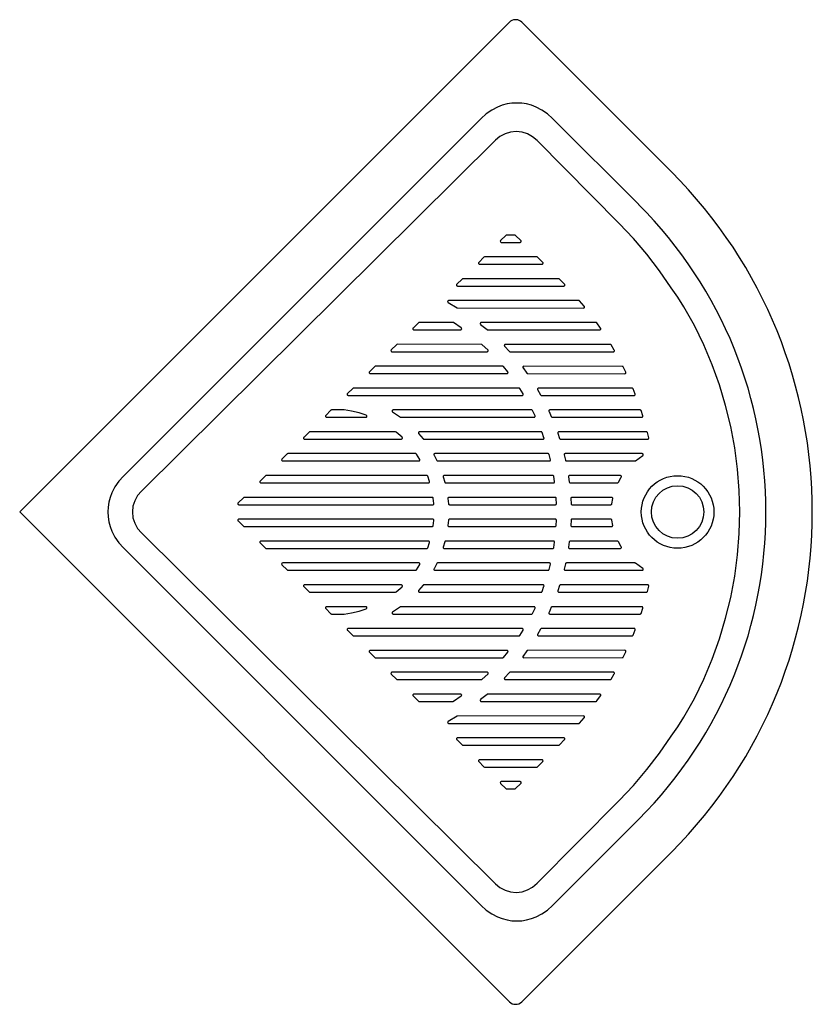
# Model space of a CAD drawing. Header units: millimetres. Extents: x 0 to 0.91, y -0.56 to 0.56.
import ezdxf

# ---------------------------------------------------------------- set-up
doc = ezdxf.new("R2010")
doc.units = ezdxf.units.MM
doc.layers.add('BLOCKS', color=3, linetype='Continuous')

msp = doc.modelspace()

# ---------------------------------------------------------------- linework, layer by layer
at = {"layer": 'BLOCKS', "linetype": 'Continuous'}
for p, q in [((0.56, 0.56), (0, 0)), ((0.5741, 0.56), (0.5754, 0.5588)), ((0.5754, 0.5588), (0.7452, 0.3889)), ((0.5275, 0.4498), (0.1187, 0.041)), ((0.7078, 0.3514), (0.6094, 0.4498)), ((0.5439, 0.425), (0.1391, 0.0239)), ((0.6856, 0.3299), (0.5917, 0.4246)), ((0, 0), (0.56, -0.56)), ((0.1391, -0.0239), (0.5439, -0.425)), ((0.1187, -0.041), (0.5275, -0.4498)), ((0.5917, -0.4246), (0.6856, -0.3299)), ((0.6094, -0.4498), (0.7078, -0.3514)), ((0.7452, -0.3889), (0.5754, -0.5588)), ((0.5741, -0.56), (0.5754, -0.5588))]:
    msp.add_line(p, q, dxfattribs=at)
at = {"layer": 'BLOCKS'}
for p, q in [((0.4999, -0.2587), (0.4996, -0.259)), ((0.5003, -0.2584), (0.4999, -0.2587)), ((0.5007, -0.2583), (0.5003, -0.2584)), ((0.6222, -0.2583), (0.5007, -0.2583)), ((0.6226, -0.2584), (0.6222, -0.2583)), ((0.6229, -0.2585), (0.6226, -0.2584)), ((0.6231, -0.2587), (0.6229, -0.2585)), ((0.6233, -0.259), (0.6231, -0.2587)), ((0.4996, -0.259), (0.4995, -0.2595)), ((0.4995, -0.2595), (0.4996, -0.26)), ((0.4996, -0.26), (0.4999, -0.2603)), ((0.4999, -0.2603), (0.5059, -0.2663)), ((0.5059, -0.2663), (0.5063, -0.2666)), ((0.5063, -0.2666), (0.5067, -0.2667)), ((0.5067, -0.2667), (0.6162, -0.2667)), ((0.6162, -0.2667), (0.6167, -0.2666)), ((0.6167, -0.2666), (0.6171, -0.2663)), ((0.6171, -0.2663), (0.6231, -0.2603)), ((0.6231, -0.2603), (0.6233, -0.2601)), ((0.6234, -0.2594), (0.6233, -0.259)), ((0.6233, -0.2601), (0.6234, -0.2597)), ((0.6234, -0.2597), (0.6234, -0.2594))]:
    msp.add_line(p, q, dxfattribs=at)
at = {"layer": 'BLOCKS', "linetype": 'Continuous', "flags": 128}
for points in [[(0.5741, 0.56), (0.5728, 0.5611), (0.5713, 0.562), (0.5697, 0.5626), (0.5679, 0.5629), (0.5662, 0.5629), (0.5645, 0.5626), (0.5628, 0.562), (0.5613, 0.5611), (0.56, 0.56)], [(0.6094, 0.4498), (0.6036, 0.4551), (0.5972, 0.4595), (0.5905, 0.463), (0.5851, 0.465), (0.5796, 0.4665), (0.574, 0.4673), (0.5685, 0.4676), (0.5629, 0.4673), (0.5573, 0.4665), (0.5518, 0.465), (0.5464, 0.463), (0.5397, 0.4595), (0.5333, 0.4551), (0.5275, 0.4498)], [(0.5917, 0.4246), (0.5865, 0.4289), (0.5807, 0.4322), (0.5744, 0.4342), (0.5678, 0.4349), (0.5613, 0.4343), (0.555, 0.4324), (0.5491, 0.4293), (0.5439, 0.425)], [(0.745, 0.2564), (0.7315, 0.2759), (0.7171, 0.2946), (0.7018, 0.3127), (0.6856, 0.3299)], [(0.7596, 0.2347), (0.7524, 0.2457), (0.745, 0.2564)], [(0.8235, 0), (0.8228, 0.0246), (0.8209, 0.0491), (0.8176, 0.0735), (0.8131, 0.0977), (0.8072, 0.1216), (0.8001, 0.1452), (0.7918, 0.1684), (0.7823, 0.1911), (0.7715, 0.2132), (0.7596, 0.2347)], [(0.1187, 0.041), (0.1134, 0.0351), (0.1089, 0.0288), (0.1054, 0.022), (0.1034, 0.0167), (0.102, 0.0112), (0.1011, 0.0056), (0.1008, 0), (0.1011, -0.0056), (0.102, -0.0112), (0.1034, -0.0167), (0.1054, -0.022), (0.1089, -0.0288), (0.1134, -0.0351), (0.1187, -0.041)], [(0.1391, 0.0239), (0.1347, 0.0187), (0.1315, 0.0129), (0.1295, 0.0065), (0.1289, 0), (0.1295, -0.0065), (0.1315, -0.0129), (0.1347, -0.0187), (0.1391, -0.0239)], [(0.7596, -0.2347), (0.7715, -0.2132), (0.7823, -0.1911), (0.7918, -0.1684), (0.8001, -0.1452), (0.8072, -0.1216), (0.8131, -0.0977), (0.8176, -0.0735), (0.8209, -0.0491), (0.8228, -0.0246), (0.8235, 0)], [(0.745, -0.2564), (0.7524, -0.2457), (0.7596, -0.2347)], [(0.6856, -0.3299), (0.7018, -0.3127), (0.7171, -0.2946), (0.7315, -0.2759), (0.745, -0.2564)], [(0.5439, -0.425), (0.5491, -0.4293), (0.555, -0.4324), (0.5613, -0.4343), (0.5678, -0.4349), (0.5744, -0.4342), (0.5807, -0.4322), (0.5865, -0.4289), (0.5917, -0.4246)], [(0.5275, -0.4498), (0.5333, -0.4551), (0.5397, -0.4595), (0.5464, -0.463), (0.5518, -0.465), (0.5573, -0.4665), (0.5629, -0.4673), (0.5685, -0.4676), (0.574, -0.4673), (0.5796, -0.4665), (0.5851, -0.465), (0.5905, -0.463), (0.5972, -0.4595), (0.6036, -0.4551), (0.6094, -0.4498)], [(0.56, -0.56), (0.5615, -0.5612), (0.5632, -0.5622), (0.5651, -0.5627), (0.5671, -0.5629), (0.569, -0.5627), (0.5709, -0.5622), (0.5726, -0.5612), (0.5741, -0.56)]]:
    msp.add_lwpolyline(points, dxfattribs=at)
at = {"layer": 'BLOCKS'}
for points in [[(0.5671, 0.3163), (0.5667, 0.3166), (0.5662, 0.3167), (0.5567, 0.3167), (0.5563, 0.3166), (0.5559, 0.3163), (0.5499, 0.3103), (0.5496, 0.31), (0.5495, 0.3095), (0.5496, 0.309), (0.5499, 0.3087), (0.5503, 0.3084), (0.5507, 0.3083), (0.5722, 0.3083), (0.5726, 0.3084), (0.5729, 0.3085), (0.5731, 0.3087), (0.5733, 0.309), (0.5734, 0.3094), (0.5734, 0.3097), (0.5733, 0.3101), (0.5731, 0.3103)], [(0.5921, 0.2913), (0.5917, 0.2916), (0.5912, 0.2917), (0.5317, 0.2917), (0.5313, 0.2916), (0.5309, 0.2913), (0.5249, 0.2853), (0.5246, 0.285), (0.5245, 0.2845), (0.5246, 0.284), (0.5249, 0.2837), (0.5253, 0.2834), (0.5257, 0.2833), (0.5972, 0.2833), (0.5976, 0.2834), (0.5979, 0.2835), (0.5981, 0.2837), (0.5983, 0.284), (0.5984, 0.2844), (0.5984, 0.2847), (0.5983, 0.2851), (0.5981, 0.2853)], [(0.6171, 0.2663), (0.6167, 0.2666), (0.6162, 0.2667), (0.5067, 0.2667), (0.5063, 0.2666), (0.5059, 0.2663), (0.4999, 0.2603), (0.4996, 0.26), (0.4995, 0.2595), (0.4996, 0.259), (0.4999, 0.2587), (0.5003, 0.2584), (0.5007, 0.2583), (0.6222, 0.2583), (0.6226, 0.2584), (0.6229, 0.2585), (0.6231, 0.2587), (0.6233, 0.259), (0.6234, 0.2594), (0.6234, 0.2597), (0.6233, 0.2601), (0.6231, 0.2603)], [(0.6403, 0.2413), (0.6401, 0.2415), (0.6399, 0.2417), (0.6397, 0.2417), (0.6394, 0.2418), (0.4905, 0.2417), (0.4901, 0.2416), (0.4897, 0.2414), (0.4894, 0.241), (0.4893, 0.2405), (0.4894, 0.2402), (0.4895, 0.2399), (0.4897, 0.2396), (0.4899, 0.2395), (0.5001, 0.2335), (0.5004, 0.2333), (0.5008, 0.2333), (0.6446, 0.2332), (0.6449, 0.2333), (0.6452, 0.2334), (0.6455, 0.2336), (0.6457, 0.2339), (0.6458, 0.2342), (0.6458, 0.2346), (0.6457, 0.2349), (0.6455, 0.2352)], [(0.4959, 0.2165), (0.4956, 0.2166), (0.4953, 0.2167), (0.4567, 0.2167), (0.4563, 0.2166), (0.4559, 0.2163), (0.4499, 0.2103), (0.4496, 0.21), (0.4495, 0.2095), (0.4496, 0.209), (0.4499, 0.2086), (0.4503, 0.2084), (0.4507, 0.2083), (0.5042, 0.2083), (0.5046, 0.2083), (0.5049, 0.2085), (0.5052, 0.2088), (0.5053, 0.2091), (0.5054, 0.2095), (0.5053, 0.2099), (0.5052, 0.2102), (0.5049, 0.2104)], [(0.66, 0.2161), (0.6598, 0.2163), (0.6596, 0.2165), (0.6593, 0.2166), (0.659, 0.2166), (0.5279, 0.2167), (0.5274, 0.2166), (0.527, 0.2163), (0.5268, 0.2159), (0.5267, 0.2155), (0.5267, 0.2152), (0.5268, 0.2149), (0.5269, 0.2147), (0.5271, 0.2145), (0.5344, 0.2085), (0.5347, 0.2083), (0.5352, 0.2083), (0.6632, 0.2082), (0.6636, 0.2082), (0.6639, 0.2084), (0.6641, 0.2086), (0.6643, 0.2088), (0.6644, 0.2091), (0.6644, 0.2095), (0.6644, 0.2098), (0.6642, 0.2101)], [(0.5288, 0.1913), (0.5284, 0.1916), (0.528, 0.1916), (0.4317, 0.1917), (0.4313, 0.1916), (0.4309, 0.1913), (0.4249, 0.1853), (0.4246, 0.185), (0.4245, 0.1845), (0.4246, 0.184), (0.4249, 0.1836), (0.4253, 0.1834), (0.4257, 0.1833), (0.5344, 0.1832), (0.5348, 0.1833), (0.5351, 0.1834), (0.5354, 0.1837), (0.5356, 0.184), (0.5356, 0.1843), (0.5356, 0.1847), (0.5355, 0.185), (0.5353, 0.1853)], [(0.6764, 0.191), (0.6762, 0.1912), (0.6759, 0.1914), (0.6757, 0.1915), (0.6754, 0.1916), (0.5553, 0.1916), (0.5548, 0.1915), (0.5544, 0.1913), (0.5542, 0.1909), (0.5541, 0.1904), (0.5542, 0.19), (0.5544, 0.1896), (0.56, 0.1836), (0.5602, 0.1835), (0.5604, 0.1833), (0.5606, 0.1832), (0.5609, 0.1832), (0.6789, 0.1832), (0.6792, 0.1832), (0.6795, 0.1833), (0.6797, 0.1835), (0.6799, 0.1838), (0.6801, 0.184), (0.6801, 0.1844), (0.6801, 0.1847), (0.6799, 0.185)], [(0.5532, 0.1662), (0.553, 0.1664), (0.5527, 0.1665), (0.5525, 0.1666), (0.5522, 0.1666), (0.4067, 0.1667), (0.4063, 0.1666), (0.4059, 0.1663), (0.3999, 0.1603), (0.3996, 0.16), (0.3995, 0.1595), (0.3996, 0.159), (0.3999, 0.1586), (0.4003, 0.1584), (0.4007, 0.1583), (0.5572, 0.1582), (0.5575, 0.1583), (0.5578, 0.1584), (0.5581, 0.1586), (0.5582, 0.1589), (0.5583, 0.1592), (0.5584, 0.1595), (0.5583, 0.1599), (0.5581, 0.1602)], [(0.6901, 0.1659), (0.6899, 0.1662), (0.6896, 0.1664), (0.6893, 0.1665), (0.689, 0.1665), (0.5765, 0.1666), (0.5761, 0.1665), (0.5757, 0.1663), (0.5754, 0.1659), (0.5753, 0.1654), (0.5754, 0.165), (0.5756, 0.1647), (0.5799, 0.1587), (0.5801, 0.1585), (0.5804, 0.1583), (0.5806, 0.1582), (0.5809, 0.1582), (0.692, 0.1581), (0.6923, 0.1582), (0.6925, 0.1583), (0.6928, 0.1585), (0.693, 0.1587), (0.6931, 0.159), (0.6932, 0.1593), (0.6931, 0.1596), (0.693, 0.1599)], [(0.5718, 0.1412), (0.5716, 0.1414), (0.5714, 0.1416), (0.5711, 0.1417), (0.5708, 0.1417), (0.3817, 0.1417), (0.3813, 0.1416), (0.3809, 0.1413), (0.3749, 0.1353), (0.3746, 0.135), (0.3745, 0.1345), (0.3746, 0.134), (0.3749, 0.1337), (0.3753, 0.1334), (0.3757, 0.1333), (0.5746, 0.1333), (0.5749, 0.1333), (0.5752, 0.1335), (0.5755, 0.1337), (0.5757, 0.1339), (0.5758, 0.1342), (0.5758, 0.1345), (0.5758, 0.1348), (0.5757, 0.1351)], [(0.7013, 0.141), (0.7012, 0.1413), (0.7009, 0.1415), (0.7006, 0.1416), (0.7002, 0.1417), (0.5932, 0.1417), (0.5927, 0.1416), (0.5924, 0.1413), (0.5921, 0.141), (0.592, 0.1405), (0.592, 0.1402), (0.5922, 0.1399), (0.5956, 0.1339), (0.5958, 0.1337), (0.5961, 0.1335), (0.5963, 0.1333), (0.5967, 0.1333), (0.7027, 0.1333), (0.7029, 0.1333), (0.7032, 0.1334), (0.7035, 0.1336), (0.7037, 0.1338), (0.7038, 0.1341), (0.7039, 0.1344), (0.7038, 0.1347), (0.7038, 0.1349)], [(0.3795, 0.1153), (0.3709, 0.1167), (0.3708, 0.1167), (0.3567, 0.1167), (0.3563, 0.1166), (0.3559, 0.1163), (0.3499, 0.1103), (0.3496, 0.11), (0.3495, 0.1095), (0.3496, 0.109), (0.3499, 0.1087), (0.3503, 0.1084), (0.3507, 0.1083), (0.3958, 0.1083), (0.3962, 0.1084), (0.3966, 0.1086), (0.3969, 0.1089), (0.397, 0.1093), (0.397, 0.1097), (0.3969, 0.1101), (0.3966, 0.1104), (0.3962, 0.1106), (0.388, 0.1133)], [(0.5863, 0.116), (0.5861, 0.1163), (0.5859, 0.1165), (0.5856, 0.1167), (0.5853, 0.1167), (0.427, 0.1167), (0.4265, 0.1166), (0.4262, 0.1163), (0.4259, 0.116), (0.4258, 0.1155), (0.4258, 0.1152), (0.426, 0.1149), (0.4261, 0.1147), (0.4264, 0.1145), (0.4353, 0.1085), (0.4356, 0.1084), (0.436, 0.1083), (0.5882, 0.1083), (0.5885, 0.1083), (0.5888, 0.1084), (0.589, 0.1086), (0.5892, 0.1089), (0.5893, 0.1091), (0.5894, 0.1094), (0.5894, 0.1097), (0.5893, 0.11)], [(0.7106, 0.1159), (0.7104, 0.1162), (0.7101, 0.1165), (0.7098, 0.1166), (0.7094, 0.1167), (0.6063, 0.1167), (0.6059, 0.1166), (0.6055, 0.1163), (0.6052, 0.116), (0.6051, 0.1155), (0.6052, 0.1152), (0.6053, 0.115), (0.6079, 0.109), (0.6081, 0.1087), (0.6084, 0.1085), (0.6087, 0.1084), (0.609, 0.1083), (0.7114, 0.1083), (0.7116, 0.1083), (0.7119, 0.1084), (0.7121, 0.1086), (0.7123, 0.1088), (0.7125, 0.109), (0.7125, 0.1093), (0.7126, 0.1096), (0.7125, 0.1099)], [(0.4303, 0.0914), (0.4299, 0.0916), (0.4295, 0.0917), (0.3317, 0.0917), (0.3313, 0.0916), (0.3309, 0.0913), (0.3249, 0.0853), (0.3246, 0.085), (0.3245, 0.0845), (0.3246, 0.084), (0.3249, 0.0837), (0.3253, 0.0834), (0.3257, 0.0833), (0.4364, 0.0833), (0.4367, 0.0834), (0.4371, 0.0835), (0.4373, 0.0837), (0.4375, 0.0841), (0.4376, 0.0844), (0.4376, 0.0848), (0.4374, 0.0851), (0.4372, 0.0854)], [(0.5974, 0.0909), (0.5972, 0.0912), (0.5969, 0.0915), (0.5966, 0.0916), (0.5962, 0.0917), (0.4571, 0.0917), (0.4566, 0.0916), (0.4562, 0.0913), (0.4559, 0.091), (0.4559, 0.0905), (0.4559, 0.0901), (0.4562, 0.0897), (0.4612, 0.0838), (0.4614, 0.0836), (0.4616, 0.0834), (0.4619, 0.0833), (0.4621, 0.0833), (0.5984, 0.0833), (0.5987, 0.0833), (0.599, 0.0834), (0.5992, 0.0836), (0.5994, 0.0838), (0.5995, 0.0841), (0.5996, 0.0843), (0.5996, 0.0846), (0.5995, 0.0849)], [(0.7178, 0.0908), (0.7176, 0.0912), (0.7174, 0.0914), (0.717, 0.0916), (0.7166, 0.0917), (0.6164, 0.0917), (0.616, 0.0916), (0.6156, 0.0913), (0.6153, 0.091), (0.6152, 0.0905), (0.6153, 0.0901), (0.6173, 0.0841), (0.6175, 0.0838), (0.6177, 0.0835), (0.6181, 0.0834), (0.6185, 0.0833), (0.7181, 0.0833), (0.7184, 0.0833), (0.7186, 0.0834), (0.7188, 0.0836), (0.719, 0.0838), (0.7192, 0.084), (0.7193, 0.0842), (0.7193, 0.0845), (0.7193, 0.0848)], [(0.4536, 0.0662), (0.4534, 0.0664), (0.4531, 0.0666), (0.4528, 0.0667), (0.4526, 0.0667), (0.3067, 0.0667), (0.3063, 0.0666), (0.3059, 0.0663), (0.2999, 0.0603), (0.2996, 0.06), (0.2995, 0.0595), (0.2996, 0.059), (0.2999, 0.0587), (0.3003, 0.0584), (0.3007, 0.0583), (0.4564, 0.0583), (0.4567, 0.0583), (0.457, 0.0585), (0.4572, 0.0587), (0.4574, 0.0589), (0.4575, 0.0592), (0.4576, 0.0595), (0.4575, 0.0598), (0.4574, 0.0601)], [(0.6054, 0.0658), (0.6052, 0.0662), (0.605, 0.0665), (0.6046, 0.0666), (0.6042, 0.0667), (0.4748, 0.0667), (0.4744, 0.0666), (0.474, 0.0663), (0.4737, 0.066), (0.4736, 0.0655), (0.4737, 0.0652), (0.4738, 0.0649), (0.4769, 0.059), (0.4771, 0.0587), (0.4773, 0.0585), (0.4776, 0.0583), (0.478, 0.0583), (0.6057, 0.0583), (0.606, 0.0583), (0.6063, 0.0584), (0.6065, 0.0586), (0.6067, 0.0588), (0.6068, 0.059), (0.6069, 0.0592), (0.6069, 0.0595), (0.6069, 0.0598)], [(0.7125, 0.0645), (0.7128, 0.0647), (0.713, 0.0651), (0.713, 0.0654), (0.713, 0.0658), (0.7128, 0.0662), (0.7126, 0.0665), (0.7122, 0.0666), (0.7118, 0.0667), (0.6238, 0.0667), (0.6234, 0.0666), (0.623, 0.0663), (0.6227, 0.066), (0.6226, 0.0655), (0.6227, 0.0652), (0.6241, 0.0592), (0.6242, 0.0589), (0.6245, 0.0586), (0.6248, 0.0584), (0.6252, 0.0583), (0.7034, 0.0583), (0.7038, 0.0584), (0.7042, 0.0586)], [(0.4666, 0.0409), (0.4664, 0.0412), (0.4662, 0.0415), (0.4658, 0.0416), (0.4655, 0.0417), (0.2817, 0.0417), (0.2813, 0.0416), (0.2809, 0.0413), (0.2749, 0.0353), (0.2746, 0.035), (0.2745, 0.0345), (0.2746, 0.034), (0.2749, 0.0337), (0.2753, 0.0334), (0.2757, 0.0333), (0.4675, 0.0333), (0.4678, 0.0333), (0.468, 0.0334), (0.4683, 0.0336), (0.4685, 0.0338), (0.4686, 0.034), (0.4687, 0.0343), (0.4687, 0.0346), (0.4687, 0.0349)], [(0.6107, 0.0407), (0.6106, 0.0411), (0.6103, 0.0414), (0.6099, 0.0416), (0.6095, 0.0417), (0.4855, 0.0417), (0.4851, 0.0416), (0.4847, 0.0413), (0.4844, 0.041), (0.4843, 0.0405), (0.4844, 0.0401), (0.4861, 0.0342), (0.4863, 0.0338), (0.4865, 0.0335), (0.4869, 0.0334), (0.4873, 0.0333), (0.6104, 0.0333), (0.6107, 0.0333), (0.6109, 0.0334), (0.6111, 0.0335), (0.6113, 0.0337), (0.6115, 0.0339), (0.6116, 0.0342), (0.6116, 0.0344), (0.6116, 0.0347)], [(0.6878, 0.0399), (0.688, 0.0402), (0.688, 0.0405), (0.688, 0.0408), (0.6879, 0.0411), (0.6877, 0.0413), (0.6874, 0.0415), (0.6871, 0.0417), (0.6868, 0.0417), (0.6287, 0.0417), (0.6283, 0.0416), (0.6279, 0.0413), (0.6276, 0.041), (0.6275, 0.0405), (0.6276, 0.0403), (0.6284, 0.0343), (0.6285, 0.0339), (0.6288, 0.0336), (0.6291, 0.0334), (0.6296, 0.0333), (0.6835, 0.0333), (0.6838, 0.0333), (0.6841, 0.0335), (0.6844, 0.0337), (0.6846, 0.034)], [(0.4729, 0.0157), (0.4728, 0.0161), (0.4725, 0.0164), (0.4721, 0.0166), (0.4717, 0.0167), (0.2567, 0.0167), (0.2563, 0.0166), (0.2559, 0.0163), (0.2499, 0.0103), (0.2496, 0.01), (0.2495, 0.0095), (0.2496, 0.009), (0.2499, 0.0087), (0.2503, 0.0084), (0.2507, 0.0083), (0.4723, 0.0083), (0.4726, 0.0083), (0.4728, 0.0084), (0.473, 0.0085), (0.4732, 0.0087), (0.4734, 0.0089), (0.4735, 0.0091), (0.4735, 0.0094), (0.4735, 0.0096)], [(0.6135, 0.0156), (0.6134, 0.016), (0.6131, 0.0164), (0.6127, 0.0166), (0.6123, 0.0167), (0.4908, 0.0167), (0.4904, 0.0166), (0.49, 0.0163), (0.4897, 0.016), (0.4896, 0.0155), (0.4897, 0.0154), (0.4902, 0.0094), (0.4903, 0.009), (0.4906, 0.0086), (0.491, 0.0084), (0.4914, 0.0083), (0.6126, 0.0083), (0.6128, 0.0083), (0.613, 0.0084), (0.6132, 0.0085), (0.6134, 0.0087), (0.6136, 0.0089), (0.6137, 0.0091), (0.6137, 0.0093), (0.6138, 0.0095)], [(0.6781, 0.0153), (0.6781, 0.0155), (0.6781, 0.0158), (0.678, 0.016), (0.6778, 0.0163), (0.6776, 0.0164), (0.6774, 0.0166), (0.6772, 0.0167), (0.6769, 0.0167), (0.6313, 0.0167), (0.6308, 0.0166), (0.6305, 0.0163), (0.6302, 0.016), (0.6301, 0.0155), (0.6301, 0.0154), (0.6304, 0.0095), (0.6305, 0.009), (0.6307, 0.0086), (0.6311, 0.0084), (0.6316, 0.0083), (0.6759, 0.0083), (0.6763, 0.0084), (0.6767, 0.0086), (0.677, 0.0089), (0.6771, 0.0094)], [(0.4735, -0.0096), (0.4735, -0.0094), (0.4735, -0.0091), (0.4734, -0.0089), (0.4732, -0.0087), (0.473, -0.0085), (0.4728, -0.0084), (0.4726, -0.0083), (0.4723, -0.0083), (0.2507, -0.0083), (0.2503, -0.0084), (0.2499, -0.0087), (0.2496, -0.009), (0.2495, -0.0095), (0.2496, -0.01), (0.2499, -0.0103), (0.2559, -0.0163), (0.2563, -0.0166), (0.2567, -0.0167), (0.4717, -0.0167), (0.4721, -0.0166), (0.4725, -0.0164), (0.4728, -0.0161), (0.4729, -0.0157)], [(0.6138, -0.0095), (0.6137, -0.0093), (0.6137, -0.0091), (0.6136, -0.0089), (0.6134, -0.0087), (0.6132, -0.0085), (0.613, -0.0084), (0.6128, -0.0083), (0.6126, -0.0083), (0.4914, -0.0083), (0.491, -0.0084), (0.4906, -0.0086), (0.4903, -0.009), (0.4902, -0.0094), (0.4897, -0.0154), (0.4896, -0.0155), (0.4897, -0.016), (0.49, -0.0163), (0.4904, -0.0166), (0.4908, -0.0167), (0.6123, -0.0167), (0.6127, -0.0166), (0.6131, -0.0164), (0.6134, -0.016), (0.6135, -0.0156)], [(0.6771, -0.0094), (0.677, -0.0089), (0.6767, -0.0086), (0.6763, -0.0084), (0.6759, -0.0083), (0.6316, -0.0083), (0.6311, -0.0084), (0.6307, -0.0086), (0.6305, -0.009), (0.6304, -0.0095), (0.6301, -0.0154), (0.6301, -0.0155), (0.6302, -0.016), (0.6305, -0.0163), (0.6308, -0.0166), (0.6313, -0.0167), (0.6769, -0.0167), (0.6772, -0.0167), (0.6774, -0.0166), (0.6776, -0.0164), (0.6778, -0.0163), (0.678, -0.016), (0.6781, -0.0158), (0.6781, -0.0155), (0.6781, -0.0153)], [(0.4687, -0.0349), (0.4687, -0.0346), (0.4687, -0.0343), (0.4686, -0.034), (0.4685, -0.0338), (0.4683, -0.0336), (0.468, -0.0334), (0.4678, -0.0333), (0.4675, -0.0333), (0.2757, -0.0333), (0.2753, -0.0334), (0.2749, -0.0337), (0.2746, -0.034), (0.2745, -0.0345), (0.2746, -0.035), (0.2749, -0.0353), (0.2809, -0.0413), (0.2813, -0.0416), (0.2817, -0.0417), (0.4655, -0.0417), (0.4658, -0.0416), (0.4662, -0.0415), (0.4664, -0.0412), (0.4666, -0.0409)], [(0.6116, -0.0347), (0.6116, -0.0344), (0.6116, -0.0342), (0.6115, -0.0339), (0.6113, -0.0337), (0.6111, -0.0335), (0.6109, -0.0334), (0.6107, -0.0333), (0.6104, -0.0333), (0.4873, -0.0333), (0.4869, -0.0334), (0.4865, -0.0335), (0.4863, -0.0338), (0.4861, -0.0342), (0.4844, -0.0401), (0.4843, -0.0405), (0.4844, -0.041), (0.4847, -0.0413), (0.4851, -0.0416), (0.4855, -0.0417), (0.6095, -0.0417), (0.6099, -0.0416), (0.6103, -0.0414), (0.6106, -0.0411), (0.6107, -0.0407)], [(0.6846, -0.034), (0.6844, -0.0337), (0.6841, -0.0335), (0.6838, -0.0333), (0.6835, -0.0333), (0.6296, -0.0333), (0.6291, -0.0334), (0.6288, -0.0336), (0.6285, -0.0339), (0.6284, -0.0343), (0.6276, -0.0403), (0.6275, -0.0405), (0.6276, -0.041), (0.6279, -0.0413), (0.6283, -0.0416), (0.6287, -0.0417), (0.6868, -0.0417), (0.6871, -0.0417), (0.6874, -0.0415), (0.6877, -0.0413), (0.6879, -0.0411), (0.688, -0.0408), (0.688, -0.0405), (0.688, -0.0402), (0.6878, -0.0399)], [(0.4574, -0.0601), (0.4575, -0.0598), (0.4576, -0.0595), (0.4575, -0.0592), (0.4574, -0.0589), (0.4572, -0.0587), (0.457, -0.0585), (0.4567, -0.0583), (0.4564, -0.0583), (0.3007, -0.0583), (0.3003, -0.0584), (0.2999, -0.0587), (0.2996, -0.059), (0.2995, -0.0595), (0.2996, -0.06), (0.2999, -0.0603), (0.3059, -0.0663), (0.3063, -0.0666), (0.3067, -0.0667), (0.4526, -0.0667), (0.4528, -0.0667), (0.4531, -0.0666), (0.4534, -0.0664), (0.4536, -0.0662)], [(0.6069, -0.0598), (0.6069, -0.0595), (0.6069, -0.0592), (0.6068, -0.059), (0.6067, -0.0588), (0.6065, -0.0586), (0.6063, -0.0584), (0.606, -0.0583), (0.6057, -0.0583), (0.478, -0.0583), (0.4776, -0.0583), (0.4773, -0.0585), (0.4771, -0.0587), (0.4769, -0.059), (0.4738, -0.0649), (0.4737, -0.0652), (0.4736, -0.0655), (0.4737, -0.066), (0.474, -0.0663), (0.4744, -0.0666), (0.4748, -0.0667), (0.6042, -0.0667), (0.6046, -0.0666), (0.605, -0.0665), (0.6052, -0.0662), (0.6054, -0.0658)], [(0.7042, -0.0586), (0.7038, -0.0584), (0.7034, -0.0583), (0.6252, -0.0583), (0.6248, -0.0584), (0.6245, -0.0586), (0.6242, -0.0589), (0.6241, -0.0592), (0.6227, -0.0652), (0.6226, -0.0655), (0.6227, -0.066), (0.623, -0.0663), (0.6234, -0.0666), (0.6238, -0.0667), (0.7118, -0.0667), (0.7122, -0.0666), (0.7126, -0.0665), (0.7128, -0.0662), (0.713, -0.0658), (0.713, -0.0654), (0.713, -0.0651), (0.7128, -0.0647), (0.7125, -0.0645)], [(0.4372, -0.0854), (0.4374, -0.0851), (0.4376, -0.0848), (0.4376, -0.0844), (0.4375, -0.0841), (0.4373, -0.0837), (0.4371, -0.0835), (0.4367, -0.0834), (0.4364, -0.0833), (0.3257, -0.0833), (0.3253, -0.0834), (0.3249, -0.0837), (0.3246, -0.084), (0.3245, -0.0845), (0.3246, -0.085), (0.3249, -0.0853), (0.3309, -0.0913), (0.3313, -0.0916), (0.3317, -0.0917), (0.4295, -0.0917), (0.4299, -0.0916), (0.4303, -0.0914)], [(0.5995, -0.0849), (0.5996, -0.0846), (0.5996, -0.0843), (0.5995, -0.0841), (0.5994, -0.0838), (0.5992, -0.0836), (0.599, -0.0834), (0.5987, -0.0833), (0.5984, -0.0833), (0.4621, -0.0833), (0.4619, -0.0833), (0.4616, -0.0834), (0.4614, -0.0836), (0.4612, -0.0838), (0.4562, -0.0897), (0.4559, -0.0901), (0.4559, -0.0905), (0.4559, -0.091), (0.4562, -0.0913), (0.4566, -0.0916), (0.4571, -0.0917), (0.5962, -0.0917), (0.5966, -0.0916), (0.5969, -0.0915), (0.5972, -0.0912), (0.5974, -0.0909)], [(0.7188, -0.0836), (0.7186, -0.0834), (0.7184, -0.0833), (0.7181, -0.0833), (0.6185, -0.0833), (0.6181, -0.0834), (0.6177, -0.0835), (0.6175, -0.0838), (0.6173, -0.0841), (0.6153, -0.0901), (0.6152, -0.0905), (0.6153, -0.091), (0.6156, -0.0913), (0.616, -0.0916), (0.6164, -0.0917), (0.7166, -0.0917), (0.717, -0.0916), (0.7174, -0.0914), (0.7176, -0.0912), (0.7178, -0.0908), (0.7193, -0.0848), (0.7193, -0.0845), (0.7193, -0.0842), (0.7192, -0.084), (0.719, -0.0838)], [(0.3962, -0.1106), (0.3966, -0.1104), (0.3969, -0.1101), (0.397, -0.1097), (0.397, -0.1093), (0.3969, -0.1089), (0.3966, -0.1086), (0.3962, -0.1084), (0.3958, -0.1083), (0.3507, -0.1083), (0.3503, -0.1084), (0.3499, -0.1087), (0.3496, -0.109), (0.3495, -0.1095), (0.3496, -0.11), (0.3499, -0.1103), (0.3559, -0.1163), (0.3563, -0.1166), (0.3567, -0.1167), (0.3708, -0.1167), (0.3709, -0.1167), (0.3795, -0.1153), (0.388, -0.1133)], [(0.5893, -0.11), (0.5894, -0.1097), (0.5894, -0.1094), (0.5893, -0.1091), (0.5892, -0.1089), (0.589, -0.1086), (0.5888, -0.1084), (0.5885, -0.1083), (0.5882, -0.1083), (0.436, -0.1083), (0.4356, -0.1084), (0.4353, -0.1085), (0.4264, -0.1145), (0.4261, -0.1147), (0.426, -0.1149), (0.4258, -0.1152), (0.4258, -0.1155), (0.4259, -0.116), (0.4262, -0.1163), (0.4265, -0.1166), (0.427, -0.1167), (0.5853, -0.1167), (0.5856, -0.1167), (0.5859, -0.1165), (0.5861, -0.1163), (0.5863, -0.116)], [(0.7125, -0.1099), (0.7126, -0.1096), (0.7125, -0.1093), (0.7125, -0.109), (0.7123, -0.1088), (0.7121, -0.1086), (0.7119, -0.1084), (0.7116, -0.1083), (0.7114, -0.1083), (0.609, -0.1083), (0.6087, -0.1084), (0.6084, -0.1085), (0.6081, -0.1087), (0.6079, -0.109), (0.6053, -0.115), (0.6052, -0.1152), (0.6051, -0.1155), (0.6052, -0.116), (0.6055, -0.1163), (0.6059, -0.1166), (0.6063, -0.1167), (0.7094, -0.1167), (0.7098, -0.1166), (0.7101, -0.1165), (0.7104, -0.1162), (0.7106, -0.1159)], [(0.5757, -0.1351), (0.5758, -0.1348), (0.5758, -0.1345), (0.5758, -0.1342), (0.5757, -0.1339), (0.5755, -0.1337), (0.5752, -0.1335), (0.5749, -0.1333), (0.5746, -0.1333), (0.3757, -0.1333), (0.3753, -0.1334), (0.3749, -0.1337), (0.3746, -0.134), (0.3745, -0.1345), (0.3746, -0.135), (0.3749, -0.1353), (0.3809, -0.1413), (0.3813, -0.1416), (0.3817, -0.1417), (0.5708, -0.1417), (0.5711, -0.1417), (0.5714, -0.1416), (0.5716, -0.1414), (0.5718, -0.1412)], [(0.7038, -0.1349), (0.7038, -0.1347), (0.7039, -0.1344), (0.7038, -0.1341), (0.7037, -0.1338), (0.7035, -0.1336), (0.7032, -0.1334), (0.7029, -0.1333), (0.7027, -0.1333), (0.5967, -0.1333), (0.5963, -0.1333), (0.5961, -0.1335), (0.5958, -0.1337), (0.5956, -0.1339), (0.5922, -0.1399), (0.592, -0.1402), (0.592, -0.1405), (0.5921, -0.141), (0.5924, -0.1413), (0.5927, -0.1416), (0.5932, -0.1417), (0.7002, -0.1417), (0.7006, -0.1416), (0.7009, -0.1415), (0.7012, -0.1413), (0.7013, -0.141)], [(0.5581, -0.1602), (0.5583, -0.1599), (0.5584, -0.1595), (0.5583, -0.1592), (0.5582, -0.1589), (0.5581, -0.1586), (0.5578, -0.1584), (0.5575, -0.1583), (0.5572, -0.1582), (0.4007, -0.1583), (0.4003, -0.1584), (0.3999, -0.1586), (0.3996, -0.159), (0.3995, -0.1595), (0.3996, -0.16), (0.3999, -0.1603), (0.4059, -0.1663), (0.4063, -0.1666), (0.4067, -0.1667), (0.5522, -0.1666), (0.5525, -0.1666), (0.5527, -0.1665), (0.553, -0.1664), (0.5532, -0.1662)], [(0.693, -0.1599), (0.6931, -0.1596), (0.6932, -0.1593), (0.6931, -0.159), (0.693, -0.1587), (0.6928, -0.1585), (0.6925, -0.1583), (0.6923, -0.1582), (0.692, -0.1581), (0.5809, -0.1582), (0.5806, -0.1582), (0.5804, -0.1583), (0.5801, -0.1585), (0.5799, -0.1587), (0.5756, -0.1647), (0.5754, -0.165), (0.5753, -0.1654), (0.5754, -0.1659), (0.5757, -0.1663), (0.5761, -0.1665), (0.5765, -0.1666), (0.689, -0.1665), (0.6893, -0.1665), (0.6896, -0.1664), (0.6899, -0.1662), (0.6901, -0.1659)], [(0.5353, -0.1853), (0.5355, -0.185), (0.5356, -0.1847), (0.5356, -0.1843), (0.5356, -0.184), (0.5354, -0.1837), (0.5351, -0.1834), (0.5348, -0.1833), (0.5344, -0.1832), (0.4257, -0.1833), (0.4253, -0.1834), (0.4249, -0.1836), (0.4246, -0.184), (0.4245, -0.1845), (0.4246, -0.185), (0.4249, -0.1853), (0.4309, -0.1913), (0.4313, -0.1916), (0.4317, -0.1917), (0.528, -0.1916), (0.5284, -0.1916), (0.5288, -0.1913)], [(0.6799, -0.185), (0.6801, -0.1847), (0.6801, -0.1844), (0.6801, -0.184), (0.6799, -0.1838), (0.6797, -0.1835), (0.6795, -0.1833), (0.6792, -0.1832), (0.6789, -0.1832), (0.5609, -0.1832), (0.5606, -0.1832), (0.5604, -0.1833), (0.5602, -0.1835), (0.56, -0.1836), (0.5544, -0.1896), (0.5542, -0.19), (0.5541, -0.1904), (0.5542, -0.1909), (0.5544, -0.1913), (0.5548, -0.1915), (0.5553, -0.1916), (0.6754, -0.1916), (0.6757, -0.1915), (0.6759, -0.1914), (0.6762, -0.1912), (0.6764, -0.191)], [(0.5049, -0.2104), (0.5052, -0.2102), (0.5053, -0.2099), (0.5054, -0.2095), (0.5053, -0.2091), (0.5052, -0.2088), (0.5049, -0.2085), (0.5046, -0.2083), (0.5042, -0.2083), (0.4507, -0.2083), (0.4503, -0.2084), (0.4499, -0.2086), (0.4496, -0.209), (0.4495, -0.2095), (0.4496, -0.21), (0.4499, -0.2103), (0.4559, -0.2163), (0.4563, -0.2166), (0.4567, -0.2167), (0.4953, -0.2167), (0.4956, -0.2166), (0.4959, -0.2165)], [(0.6642, -0.2101), (0.6644, -0.2098), (0.6644, -0.2095), (0.6644, -0.2091), (0.6643, -0.2088), (0.6641, -0.2086), (0.6639, -0.2084), (0.6636, -0.2082), (0.6632, -0.2082), (0.5352, -0.2083), (0.5347, -0.2083), (0.5344, -0.2085), (0.5271, -0.2145), (0.5269, -0.2147), (0.5268, -0.2149), (0.5267, -0.2152), (0.5267, -0.2155), (0.5268, -0.2159), (0.527, -0.2163), (0.5274, -0.2166), (0.5279, -0.2167), (0.659, -0.2166), (0.6593, -0.2166), (0.6596, -0.2165), (0.6598, -0.2163), (0.66, -0.2161)], [(0.6455, -0.2352), (0.6457, -0.2349), (0.6458, -0.2346), (0.6458, -0.2342), (0.6457, -0.2339), (0.6455, -0.2336), (0.6452, -0.2334), (0.6449, -0.2333), (0.6446, -0.2332), (0.5008, -0.2333), (0.5004, -0.2333), (0.5001, -0.2335), (0.4899, -0.2395), (0.4897, -0.2396), (0.4895, -0.2399), (0.4894, -0.2402), (0.4893, -0.2405), (0.4894, -0.241), (0.4897, -0.2414), (0.4901, -0.2416), (0.4905, -0.2417), (0.6394, -0.2418), (0.6397, -0.2417), (0.6399, -0.2417), (0.6401, -0.2415), (0.6403, -0.2413)], [(0.5984, -0.2847), (0.5984, -0.2844), (0.5983, -0.284), (0.5981, -0.2837), (0.5979, -0.2835), (0.5976, -0.2834), (0.5972, -0.2833), (0.5257, -0.2833), (0.5253, -0.2834), (0.5249, -0.2837), (0.5246, -0.284), (0.5245, -0.2845), (0.5246, -0.285), (0.5249, -0.2853), (0.5309, -0.2913), (0.5313, -0.2916), (0.5317, -0.2917), (0.5912, -0.2917), (0.5917, -0.2916), (0.5921, -0.2913), (0.5981, -0.2853), (0.5983, -0.2851)], [(0.5734, -0.3097), (0.5734, -0.3094), (0.5733, -0.309), (0.5731, -0.3087), (0.5729, -0.3085), (0.5726, -0.3084), (0.5722, -0.3083), (0.5507, -0.3083), (0.5503, -0.3084), (0.5499, -0.3087), (0.5496, -0.309), (0.5495, -0.3095), (0.5496, -0.31), (0.5499, -0.3103), (0.5559, -0.3163), (0.5563, -0.3166), (0.5567, -0.3167), (0.5662, -0.3167), (0.5667, -0.3166), (0.5671, -0.3163), (0.5731, -0.3103), (0.5733, -0.3101)]]:
    msp.add_lwpolyline(points, close=True, dxfattribs=at)
msp.add_circle((0.7523, 0), 0.0415, dxfattribs=at)
at = {"layer": 'BLOCKS', "linetype": 'Continuous'}
msp.add_circle((0.7523, 0), 0.03, dxfattribs=at)
for radius in [0.55, 0.497]:
    msp.add_arc((0.3563, 0), radius, 315, 45, dxfattribs=at)

doc.saveas('drawing.dxf')
